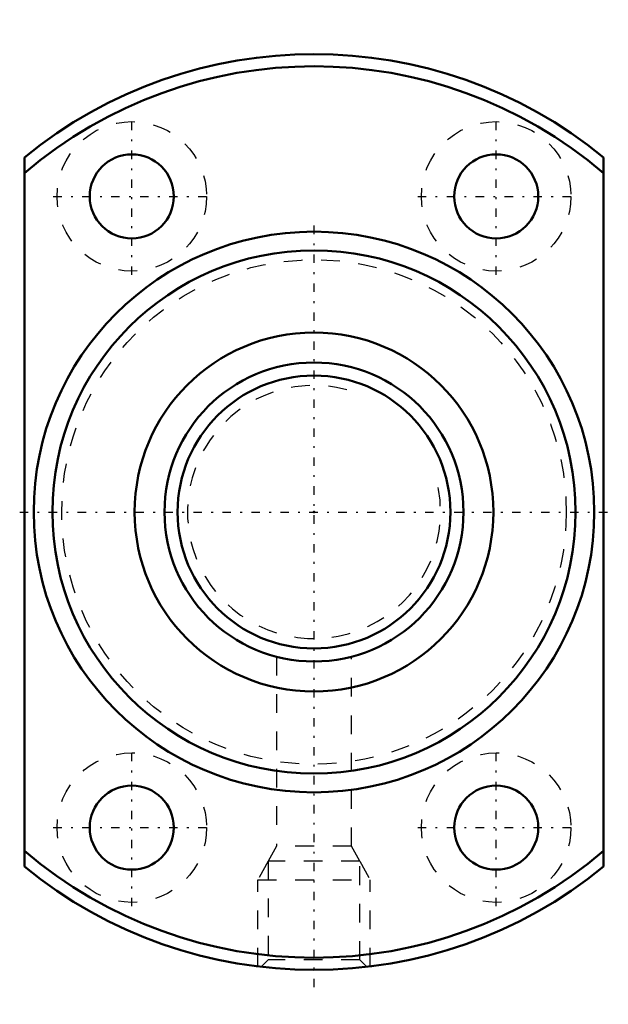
# Model space of a CAD drawing. Header units: millimetres. Extents: x -15.8 to 15.8, y -26.3 to 26.3.
import ezdxf

# ---------------------------------------------------------------- set-up
doc = ezdxf.new("R2010")
doc.units = ezdxf.units.MM
doc.linetypes.add('Center', pattern=[1.5, 0.45, -0.5, 0.05, -0.5])
doc.linetypes.add('Dashed', pattern=[2, 1, -1])
for name, color, linetype, lineweight in [('2d ConnectionPoints', 7, 'Continuous', 50), ('AM_0', 7, 'Continuous', 50), ('AM_5', 3, 'Continuous', 25), ('AM_7', 7, 'Center', 25), ('AM_9', 6, 'Dashed', 25)]:
    doc.layers.add(name, color=color, linetype=linetype, lineweight=lineweight)

# ---------------------------------------------------------------- blocks, each defined once
blk = doc.blocks.new('1_DK_1605_4RR0Nut_0_in_DK1605_4RRG1_60LC0_000_2')
at = {"layer": 'AM_0'}
for p, q in [((-15.5, -18.974), (-15.5, 18.974)), ((15.5, 18.974), (15.5, -18.974))]:
    blk.add_line(p, q, dxfattribs=at)
for centre, radius in [((-9.75, 16.887), 2.25), ((9.75, 16.887), 2.25), ((0, 0), 15), ((0, 0), 14), ((0, 0), 9.6), ((-9.75, -16.887), 2.25), ((9.75, -16.887), 2.25)]:
    blk.add_circle(centre, radius, dxfattribs=at)
for radius, start, end in [(24.5, 50.7539, 129.2461), (23.85, 49.4663, 130.5337), (23.85, 229.4663, 310.5337), (24.5, 230.7539, 309.2461)]:
    blk.add_arc((0, 0), radius, start, end, dxfattribs=at)
at = {"layer": 'AM_5', "linetype": 'Dashed'}
for p, q in [((-2.459, -18.68), (-3, -19.68)), ((2.459, -18.68), (3, -19.68)), ((-3, -24.316), (-3, -19.68)), ((-3, -19.68), (3, -19.68)), ((3, -24.316), (3, -19.68))]:
    blk.add_line(p, q, dxfattribs=at)
at = {"layer": 'AM_7'}
for p, q in [((-9.75, 12.687), (-9.75, 21.087)), ((9.75, 12.687), (9.75, 21.087)), ((-13.95, 16.887), (-5.55, 16.887)), ((5.55, 16.887), (13.95, 16.887)), ((0, -25.425), (0, 15.75)), ((-15.75, 0), (15.75, 0)), ((-9.75, -21.087), (-9.75, -12.687)), ((9.75, -21.087), (9.75, -12.687)), ((-13.95, -16.887), (-5.55, -16.887)), ((5.55, -16.887), (13.95, -16.887))]:
    blk.add_line(p, q, dxfattribs=at)
at = {"layer": 'AM_9'}
for p, q in [((-2, -7.747), (-2, -17.88)), ((2, -17.88), (2, -7.746)), ((-2, -17.88), (-2.459, -18.68)), ((2, -17.88), (-2, -17.88)), ((2.459, -18.68), (2, -17.88)), ((2.459, -18.68), (-2.459, -18.68)), ((-2.459, -18.68), (-2.459, -23.959)), ((2.459, -23.959), (2.459, -18.68)), ((-2.459, -23.959), (-2.831, -24.331)), ((2.459, -23.959), (-2.459, -23.959)), ((2.831, -24.331), (2.459, -23.959))]:
    blk.add_line(p, q, dxfattribs=at)
for centre, radius in [((-9.75, 16.887), 4), ((9.75, 16.887), 4), ((0, 0), 13.5), ((-9.75, -16.887), 4), ((9.75, -16.887), 4)]:
    blk.add_circle(centre, radius, dxfattribs=at)
blk = doc.blocks.new('2_DK_1605_4RR06000_Shaft_0_in_DK1605_4RRG1_60LC0_000_2')
at = {"layer": 'AM_0'}
for radius in [8, 7.3]:
    blk.add_circle((0, 0), radius, dxfattribs=at)
at = {"layer": 'AM_5', "linetype": 'Dashed'}
blk.add_arc((0, 0), 6.773, 75, 15, dxfattribs=at)

msp = doc.modelspace()

# ---------------------------------------------------------------- linework, layer by layer
at = {"layer": '2d ConnectionPoints'}
msp.add_point((0, 0), dxfattribs=at)
msp.add_point((0, 0), dxfattribs=at)

# ---------------------------------------------------------------- block references
for name in ['1_DK_1605_4RR0Nut_0_in_DK1605_4RRG1_60LC0_000_2', '2_DK_1605_4RR06000_Shaft_0_in_DK1605_4RRG1_60LC0_000_2']:
    msp.add_blockref(name, (0, 0))

doc.saveas('drawing.dxf')
